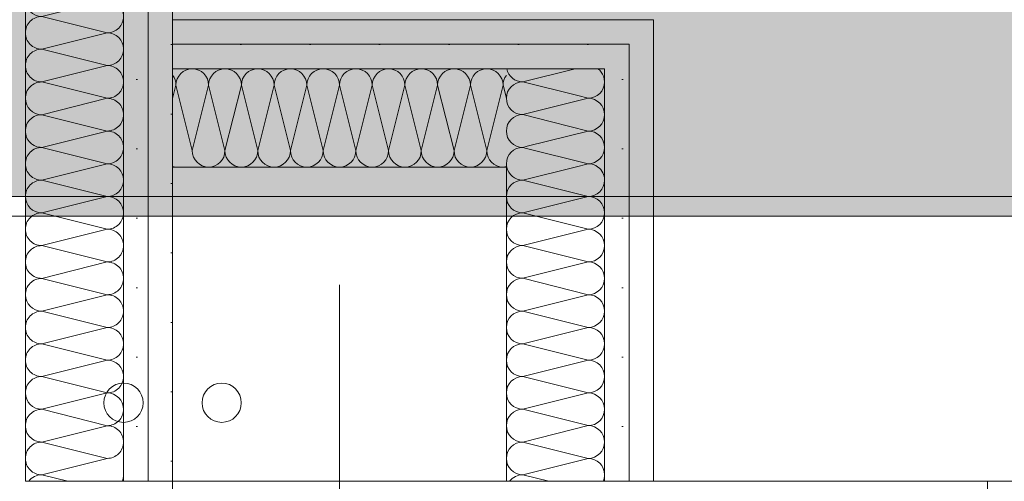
# Model space of a CAD drawing. Header units: metres. Extents: x -3.6 to 84.5, y -11 to 16.8.
# Tile 249 of 256: x 43.887 to 44.389, y 0.255 to 0.49. Entities that reach past the tile are written whole.
import ezdxf

# ---------------------------------------------------------------- set-up
doc = ezdxf.new("R2010")
doc.units = ezdxf.units.M
doc.header["$MEASUREMENT"] = 0
for name, color, linetype in [('154 - Bemaßung_ Beschriftung.Ausbau - Deckenspiegel', 7, 'Continuous'), ('604 - Struktur.Wand Aussen', 7, 'Continuous'), ('607 - Struktur.Stütze', 7, 'Continuous'), ('608 - Struktur.Träger', 7, 'Continuous'), ('801 - HKLSE.Heizung_ Klima_ Lüftung', 7, 'Continuous'), ('Abbruch_604 - Struktur.Wand Aussen', 7, 'Continuous'), ('Neubau_606 - Struktur.Wand Innen Ausbau', 7, 'Continuous'), ('Neubau_653 - Abdeckung.TB Verkofferung', 7, 'Continuous')]:
    doc.layers.add(name, color=color, linetype=linetype)
doc.styles.add('ERSTELLTER_STIL_2', font='txt')
doc.linetypes.add('Abbruch 1', pattern='A,0,[1,2022.0244.A_L5A-PL04.04_iB_Deckenspiegel 2.OG1.Shx,S=0.001984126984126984,R=0,X=0,Y=0],-0.25,0', length=0.25)
doc.dimstyles.new('ERSTELLTER_STIL__2', dxfattribs={"dimtxt": 0.1, "dimasz": 0.0532, "dimexe": 0.18, "dimexo": 0.0625, "dimgap": 0, "dimtad": 1, "dimtih": 1, "dimtoh": 1, "dimzin": 0, "dimdsep": 46, "dimtxsty": 'ERSTELLTER_STIL_2', "dimblk": 'ARROWHEAD_2', "dimblk1": 'ARROWHEAD_2', "dimblk2": 'ARROWHEAD_2', "dimcen": 0.09, "dimse1": 1, "dimse2": 1, "dimclrd": 7, "dimclre": 7, "dimclrt": 7, "dimazin": 0, "dimtfac": 1, "dimtdec": 4, "dimtmove": 0, "dimatfit": 3, "dimfxl": 1, "dimtolj": 1, "dimtzin": 0, "dimarcsym": 0})
pattern_1 = [(45, (0, 0), (-0.01767766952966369, 0.01767766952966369), [0, -0.025])]

# ---------------------------------------------------------------- blocks, each defined once
blk = doc.blocks.new('*X10')
at = {"layer": 'Neubau_606 - Struktur.Wand Innen Ausbau', "color": 7, "linetype": 'Continuous', "lineweight": 5}
for p, q in [((44.16998929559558, 0.464999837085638), (44.14332328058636, 0.4583333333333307)), ((44.17132341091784, 0.4513333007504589), (44.14332328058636, 0.4583333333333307)), ((44.16776794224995, 0.4477778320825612), (44.14332328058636, 0.4416666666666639)), ((44.15799007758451, 0.4379999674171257), (44.14332328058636, 0.4416666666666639)), ((44.14554572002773, 0.4255556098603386), (44.14332328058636, 0.4249999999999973)), ((44.14465674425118, 0.4246666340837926), (44.14332328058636, 0.4249999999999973))]:
    blk.add_line(p, q, dxfattribs=at)
for centre, radius, start, end in [((44.14332328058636, 0.466666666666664), 0.008333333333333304, 191.5381022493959, 270), ((44.17665661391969, 0.4583333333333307), 0.008333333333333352, 36.8690975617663, 53.12823553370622), ((44.14332328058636, 0.4499999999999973), 0.008333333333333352, 90, 180), ((44.14332328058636, 0.4499999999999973), 0.008333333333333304, 180, 270), ((44.14332328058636, 0.4333333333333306), 0.008333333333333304, 90, 180), ((44.14332328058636, 0.4333333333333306), 0.008333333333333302, 180, 270), ((44.14332328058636, 0.416666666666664), 0.008333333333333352, 90, 180), ((44.14332328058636, 0.416666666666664), 0.008333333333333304, 180, 190.5510584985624)]:
    blk.add_arc(centre, radius, start, end, dxfattribs=at)
blk = doc.blocks.new('*X11')
at = {"layer": 'Neubau_606 - Struktur.Wand Innen Ausbau', "color": 7, "linetype": 'Continuous', "lineweight": 5}
for p, q in [((44.16998929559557, 0.4149998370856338), (44.14332328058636, 0.4083333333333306)), ((44.17665661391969, 0.3999999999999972), (44.14332328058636, 0.4083333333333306)), ((44.17665661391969, 0.3999999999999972), (44.14332328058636, 0.3916666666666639)), ((44.17665661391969, 0.3833333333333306), (44.14332328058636, 0.3916666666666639)), ((44.17665661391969, 0.3833333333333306), (44.14332328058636, 0.3749999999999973)), ((44.17665661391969, 0.3666666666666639), (44.14332328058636, 0.3749999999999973)), ((44.17665661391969, 0.3666666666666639), (44.14332328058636, 0.3583333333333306)), ((44.17665661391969, 0.3499999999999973), (44.14332328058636, 0.3583333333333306)), ((44.17665661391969, 0.3499999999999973), (44.14332328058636, 0.3416666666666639)), ((44.17665661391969, 0.3333333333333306), (44.14332328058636, 0.3416666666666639)), ((44.17665661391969, 0.3333333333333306), (44.14332328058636, 0.3249999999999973)), ((44.17665661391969, 0.3166666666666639), (44.14332328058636, 0.3249999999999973)), ((44.17665661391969, 0.3166666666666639), (44.14332328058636, 0.3083333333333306)), ((44.17665661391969, 0.2999999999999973), (44.14332328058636, 0.3083333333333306)), ((44.17665661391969, 0.2999999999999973), (44.14332328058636, 0.291666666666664)), ((44.17665661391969, 0.2833333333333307), (44.14332328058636, 0.291666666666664)), ((44.17665661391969, 0.2833333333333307), (44.14332328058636, 0.2749999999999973)), ((44.17665661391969, 0.2666666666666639), (44.14332328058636, 0.2749999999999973)), ((44.17665661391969, 0.2666666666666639), (44.14332328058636, 0.2583333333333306)), ((44.15665661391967, 0.2550000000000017), (44.14332328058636, 0.2583333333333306))]:
    blk.add_line(p, q, dxfattribs=at)
for centre, radius, start, end in [((44.14332328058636, 0.4166666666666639), 0.008333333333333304, 191.5381022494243, 270), ((44.17665661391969, 0.4083333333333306), 0.008333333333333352, 0, 53.12823553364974), ((44.14332328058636, 0.3999999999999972), 0.008333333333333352, 90, 180), ((44.17665661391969, 0.4083333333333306), 0.00833333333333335, 270, 0), ((44.14332328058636, 0.3999999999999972), 0.008333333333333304, 180, 270), ((44.17665661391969, 0.3916666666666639), 0.008333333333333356, 0, 90), ((44.14332328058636, 0.3833333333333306), 0.008333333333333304, 90, 180), ((44.17665661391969, 0.3916666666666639), 0.008333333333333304, 270, 0), ((44.14332328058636, 0.3833333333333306), 0.008333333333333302, 180, 270), ((44.17665661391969, 0.3749999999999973), 0.008333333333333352, 0, 90), ((44.14332328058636, 0.3666666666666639), 0.008333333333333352, 90, 180), ((44.17665661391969, 0.3749999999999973), 0.008333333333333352, 270, 0), ((44.14332328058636, 0.3666666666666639), 0.008333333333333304, 180, 270), ((44.17665661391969, 0.3583333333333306), 0.008333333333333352, 0, 90), ((44.14332328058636, 0.3499999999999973), 0.008333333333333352, 90, 180), ((44.17665661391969, 0.3583333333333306), 0.00833333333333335, 270, 0), ((44.14332328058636, 0.3499999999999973), 0.008333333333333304, 180, 270), ((44.17665661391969, 0.3416666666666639), 0.008333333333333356, 0, 90), ((44.14332328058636, 0.3333333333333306), 0.008333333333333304, 90, 180), ((44.17665661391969, 0.3416666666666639), 0.008333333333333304, 270, 0), ((44.14332328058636, 0.3333333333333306), 0.008333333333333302, 180, 270), ((44.17665661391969, 0.3249999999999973), 0.008333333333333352, 0, 90), ((44.14332328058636, 0.3166666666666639), 0.008333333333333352, 90, 180), ((44.17665661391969, 0.3249999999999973), 0.008333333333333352, 270, 0), ((44.14332328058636, 0.3166666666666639), 0.008333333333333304, 180, 270), ((44.17665661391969, 0.3083333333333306), 0.008333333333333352, 0, 90), ((44.14332328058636, 0.2999999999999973), 0.008333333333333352, 90, 180), ((44.17665661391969, 0.3083333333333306), 0.00833333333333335, 270, 0), ((44.14332328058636, 0.2999999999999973), 0.008333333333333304, 180, 270), ((44.17665661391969, 0.291666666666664), 0.008333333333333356, 0, 90), ((44.14332328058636, 0.2833333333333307), 0.008333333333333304, 90, 180), ((44.17665661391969, 0.291666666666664), 0.008333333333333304, 270, 0), ((44.14332328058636, 0.2833333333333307), 0.008333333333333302, 180, 270), ((44.17665661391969, 0.2749999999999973), 0.008333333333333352, 0, 90), ((44.14332328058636, 0.2666666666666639), 0.008333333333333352, 90, 180), ((44.17665661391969, 0.2749999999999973), 0.008333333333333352, 270, 0), ((44.14332328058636, 0.2666666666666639), 0.008333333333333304, 180, 270), ((44.17665661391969, 0.2583333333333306), 0.008333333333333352, 0, 90), ((44.14332328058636, 0.2499999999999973), 0.008333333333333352, 90, 143.1301023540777), ((44.17665661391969, 0.2583333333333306), 0.00833333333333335, 336.4218215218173, 0)]:
    blk.add_arc(centre, radius, start, end, dxfattribs=at)
blk = doc.blocks.new('*X12')
at = {"layer": 'Neubau_606 - Struktur.Wand Innen Ausbau', "color": 7, "linetype": 'Continuous', "lineweight": 5}
for p, q in [((44.17665661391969, 0.4499999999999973), (44.16776794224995, 0.4477778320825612)), ((44.17665661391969, 0.4499999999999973), (44.17132341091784, 0.4513333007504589)), ((44.17665661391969, 0.4333333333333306), (44.15799007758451, 0.4379999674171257)), ((44.17665661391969, 0.4333333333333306), (44.14554572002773, 0.4255556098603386)), ((44.17665661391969, 0.416666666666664), (44.14465674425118, 0.4246666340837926)), ((44.17665661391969, 0.416666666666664), (44.16998929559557, 0.4149998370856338))]:
    blk.add_line(p, q, dxfattribs=at)
for centre, radius, start, end in [((44.17665661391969, 0.4583333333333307), 0.008333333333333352, 0, 36.86909756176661), ((44.17665661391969, 0.4583333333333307), 0.00833333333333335, 270, 0), ((44.17665661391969, 0.4416666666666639), 0.008333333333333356, 0, 90), ((44.17665661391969, 0.4416666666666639), 0.008333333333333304, 270, 0), ((44.17665661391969, 0.4249999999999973), 0.008333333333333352, 0, 90), ((44.17665661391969, 0.4249999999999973), 0.008333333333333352, 270, 0), ((44.17665661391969, 0.4083333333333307), 0.008333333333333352, 53.12823553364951, 90), ((44.14332328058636, 0.416666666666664), 0.008333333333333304, 190.551058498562, 191.5381022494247)]:
    blk.add_arc(centre, radius, start, end, dxfattribs=at)
blk = doc.blocks.new('*X13')
at = {"layer": 'Neubau_606 - Struktur.Wand Innen Ausbau', "color": 7, "linetype": 'Continuous', "lineweight": 5}
for p, q in [((43.96666666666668, 0.4566665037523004), (43.96498891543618, 0.4499554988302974)), ((43.96666666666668, 0.4566665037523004), (43.97500000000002, 0.4233331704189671)), ((43.98333333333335, 0.4566665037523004), (43.97500000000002, 0.4233331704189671)), ((43.98333333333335, 0.4566665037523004), (43.99166666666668, 0.4233331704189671)), ((44.00000000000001, 0.4566665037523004), (43.99166666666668, 0.4233331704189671)), ((44.00000000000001, 0.4566665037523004), (44.00833333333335, 0.4233331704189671)), ((44.01666666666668, 0.4566665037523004), (44.00833333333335, 0.4233331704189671)), ((44.01666666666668, 0.4566665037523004), (44.02500000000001, 0.4233331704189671)), ((44.03333333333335, 0.4566665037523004), (44.02500000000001, 0.4233331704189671)), ((44.03333333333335, 0.4566665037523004), (44.04166666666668, 0.4233331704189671)), ((44.05000000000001, 0.4566665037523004), (44.04166666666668, 0.4233331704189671)), ((44.05000000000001, 0.4566665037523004), (44.05833333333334, 0.4233331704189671)), ((44.06666666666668, 0.4566665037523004), (44.05833333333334, 0.4233331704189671)), ((44.06666666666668, 0.4566665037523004), (44.07500000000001, 0.4233331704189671)), ((44.08333333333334, 0.4566665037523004), (44.07500000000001, 0.4233331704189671)), ((44.08333333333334, 0.4566665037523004), (44.09166666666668, 0.4233331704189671)), ((44.10000000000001, 0.4566665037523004), (44.09166666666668, 0.4233331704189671)), ((44.10000000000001, 0.4566665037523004), (44.10833333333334, 0.4233331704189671)), ((44.11666666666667, 0.4566665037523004), (44.10833333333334, 0.4233331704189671)), ((44.11666666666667, 0.4566665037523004), (44.12500000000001, 0.4233331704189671)), ((44.13333333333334, 0.4566665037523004), (44.12500000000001, 0.4233331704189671)), ((44.13333333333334, 0.4566665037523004), (44.13498994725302, 0.4500400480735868))]:
    blk.add_line(p, q, dxfattribs=at)
for centre, radius, start, end in [((43.95833333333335, 0.4566665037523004), 0.008333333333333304, 0, 36.99668917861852), ((43.97500000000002, 0.4566665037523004), 0.008333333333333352, 90, 180), ((43.97500000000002, 0.4566665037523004), 0.008333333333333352, 0, 90), ((43.99166666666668, 0.4566665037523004), 0.00833333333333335, 90, 180), ((43.99166666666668, 0.4566665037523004), 0.00833333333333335, 0, 90), ((44.00833333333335, 0.4566665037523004), 0.008333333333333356, 90, 180), ((44.00833333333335, 0.4566665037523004), 0.008333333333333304, 0, 90), ((44.02500000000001, 0.4566665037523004), 0.008333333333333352, 90, 180), ((44.02500000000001, 0.4566665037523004), 0.008333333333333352, 0, 90), ((44.04166666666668, 0.4566665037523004), 0.00833333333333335, 90, 180), ((44.04166666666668, 0.4566665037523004), 0.00833333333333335, 0, 90), ((44.05833333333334, 0.4566665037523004), 0.008333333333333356, 90, 180), ((44.05833333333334, 0.4566665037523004), 0.008333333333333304, 0, 90), ((44.07500000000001, 0.4566665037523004), 0.008333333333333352, 90, 180), ((44.07500000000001, 0.4566665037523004), 0.008333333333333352, 0, 90), ((44.09166666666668, 0.4566665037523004), 0.00833333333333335, 90, 180), ((44.09166666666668, 0.4566665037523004), 0.00833333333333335, 0, 90), ((44.10833333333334, 0.4566665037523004), 0.008333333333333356, 90, 180), ((44.10833333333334, 0.4566665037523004), 0.008333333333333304, 0, 90), ((44.12500000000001, 0.4566665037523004), 0.008333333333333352, 90, 180), ((44.12500000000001, 0.4566665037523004), 0.008333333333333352, 0, 90), ((44.14166666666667, 0.4566665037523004), 0.00833333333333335, 143.2454532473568, 180), ((43.98333333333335, 0.4233331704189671), 0.008333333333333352, 180, 270), ((43.98333333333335, 0.4233331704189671), 0.008333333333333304, 270, 0), ((44.00000000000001, 0.4233331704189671), 0.008333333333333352, 180, 270), ((44.00000000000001, 0.4233331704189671), 0.008333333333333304, 270, 0), ((44.01666666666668, 0.4233331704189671), 0.008333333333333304, 180, 270), ((44.01666666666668, 0.4233331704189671), 0.008333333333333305, 270, 0), ((44.03333333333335, 0.4233331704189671), 0.008333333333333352, 180, 270), ((44.03333333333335, 0.4233331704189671), 0.008333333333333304, 270, 0), ((44.05000000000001, 0.4233331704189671), 0.008333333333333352, 180, 270), ((44.05000000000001, 0.4233331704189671), 0.008333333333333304, 270, 0), ((44.06666666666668, 0.4233331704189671), 0.008333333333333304, 180, 270), ((44.06666666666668, 0.4233331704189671), 0.008333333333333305, 270, 0), ((44.08333333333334, 0.4233331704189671), 0.008333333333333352, 180, 270), ((44.08333333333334, 0.4233331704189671), 0.008333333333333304, 270, 0), ((44.10000000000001, 0.4233331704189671), 0.008333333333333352, 180, 270), ((44.10000000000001, 0.4233331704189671), 0.008333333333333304, 270, 0), ((44.11666666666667, 0.4233331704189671), 0.008333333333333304, 180, 270), ((44.11666666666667, 0.4233331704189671), 0.008333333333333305, 270, 0), ((44.13333333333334, 0.4233331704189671), 0.008333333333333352, 180, 270), ((43.96666666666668, 0.4233331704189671), 0.008333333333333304, 258.3851717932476, 270), ((44.13333333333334, 0.4233331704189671), 0.008333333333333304, 270, 281.4664250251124)]:
    blk.add_arc(centre, radius, start, end, dxfattribs=at)
blk = doc.blocks.new('*X143')
at = {"layer": 'Neubau_606 - Struktur.Wand Innen Ausbau', "color": 7, "linetype": 'Continuous', "lineweight": 5}
for p, q in [((43.90497196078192, 0.7099822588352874), (43.8983223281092, 0.7083198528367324)), ((43.9316556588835, 0.6999865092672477), (43.8983223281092, 0.7083198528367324)), ((43.9316556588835, 0.6999865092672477), (43.89832232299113, 0.6916531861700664)), ((43.93165565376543, 0.6833198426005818), (43.89832232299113, 0.6916531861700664)), ((43.93165565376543, 0.6833198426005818), (43.89832231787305, 0.6749865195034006)), ((43.93165564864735, 0.6666531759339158), (43.89832231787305, 0.6749865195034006)), ((43.93165564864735, 0.6666531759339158), (43.89832231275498, 0.6583198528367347)), ((43.93165564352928, 0.64998650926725), (43.89832231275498, 0.6583198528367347)), ((43.93165564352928, 0.6499865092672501), (43.8983223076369, 0.6416531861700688)), ((43.9316556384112, 0.6333198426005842), (43.8983223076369, 0.6416531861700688)), ((43.9316556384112, 0.6333198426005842), (43.89832230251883, 0.624986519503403)), ((43.93165563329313, 0.6166531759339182), (43.89832230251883, 0.624986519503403)), ((43.93165563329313, 0.6166531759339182), (43.89832229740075, 0.6083198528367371)), ((43.93165562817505, 0.5999865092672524), (43.89832229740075, 0.6083198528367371)), ((43.93165562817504, 0.5999865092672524), (43.89832229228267, 0.5916531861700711)), ((43.93165562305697, 0.5833198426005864), (43.89832229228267, 0.5916531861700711)), ((43.93165562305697, 0.5833198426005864), (43.8983222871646, 0.5749865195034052)), ((43.93165561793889, 0.5666531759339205), (43.8983222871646, 0.5749865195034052)), ((43.93165561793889, 0.5666531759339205), (43.89832228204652, 0.5583198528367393)), ((43.93165561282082, 0.5499865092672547), (43.89832228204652, 0.5583198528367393)), ((43.93165561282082, 0.5499865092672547), (43.89832227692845, 0.5416531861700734)), ((43.93165560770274, 0.5333198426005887), (43.89832227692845, 0.5416531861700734)), ((43.93165560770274, 0.5333198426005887), (43.89832227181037, 0.5249865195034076)), ((43.93165560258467, 0.5166531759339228), (43.89832227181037, 0.5249865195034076)), ((43.93165560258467, 0.5166531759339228), (43.8983222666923, 0.5083198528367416)), ((43.93165559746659, 0.499986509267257), (43.8983222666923, 0.5083198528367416)), ((43.93165559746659, 0.499986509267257), (43.89832226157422, 0.4916531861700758)), ((43.93165559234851, 0.4833198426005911), (43.89832226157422, 0.4916531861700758)), ((43.93165559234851, 0.4833198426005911), (43.89832225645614, 0.4749865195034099)), ((43.93165558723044, 0.4666531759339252), (43.89832225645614, 0.4749865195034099)), ((43.93165558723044, 0.4666531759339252), (43.89832225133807, 0.458319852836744)), ((43.93165558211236, 0.4499865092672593), (43.89832225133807, 0.458319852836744)), ((43.93165558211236, 0.4499865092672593), (43.89832224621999, 0.4416531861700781)), ((43.93165557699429, 0.4333198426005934), (43.89832224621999, 0.4416531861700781)), ((43.93165557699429, 0.4333198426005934), (43.89832224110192, 0.4249865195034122)), ((43.93165557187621, 0.4166531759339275), (43.89832224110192, 0.4249865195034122)), ((43.93165557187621, 0.4166531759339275), (43.89832223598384, 0.4083198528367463)), ((43.93165556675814, 0.3999865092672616), (43.89832223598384, 0.4083198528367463)), ((43.93165556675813, 0.3999865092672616), (43.89832223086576, 0.3916531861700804)), ((43.93165556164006, 0.3833198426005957), (43.89832223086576, 0.3916531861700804)), ((43.93165556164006, 0.3833198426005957), (43.89832222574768, 0.3749865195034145)), ((43.93165555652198, 0.3666531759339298), (43.89832222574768, 0.3749865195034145)), ((43.93165555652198, 0.3666531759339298), (43.89832222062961, 0.3583198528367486)), ((43.93165555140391, 0.3499865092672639), (43.89832222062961, 0.3583198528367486)), ((43.93165555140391, 0.3499865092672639), (43.89832221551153, 0.3416531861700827)), ((43.93165554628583, 0.333319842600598), (43.89832221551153, 0.3416531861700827)), ((43.93165554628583, 0.333319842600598), (43.89832221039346, 0.3249865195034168)), ((43.93165554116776, 0.3166531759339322), (43.89832221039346, 0.3249865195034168)), ((43.93165554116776, 0.3166531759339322), (43.89832220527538, 0.308319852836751)), ((43.93165553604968, 0.2999865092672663), (43.89832220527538, 0.308319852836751)), ((43.93165553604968, 0.2999865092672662), (43.89832220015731, 0.291653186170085)), ((43.93165553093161, 0.2833198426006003), (43.89832220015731, 0.291653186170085)), ((43.93165553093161, 0.2833198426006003), (43.89832219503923, 0.2749865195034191)), ((43.93165552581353, 0.2666531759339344), (43.89832219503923, 0.2749865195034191)), ((43.93165552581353, 0.2666531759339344), (43.89832218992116, 0.2583198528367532)), ((43.91160158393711, 0.2550000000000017), (43.89832218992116, 0.2583198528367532))]:
    blk.add_line(p, q, dxfattribs=at)
for centre, radius, start, end in [((43.89832232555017, 0.6999865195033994), 0.0083333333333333, 89.99998240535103, 179.9999824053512), ((43.89832233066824, 0.7166531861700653), 0.008333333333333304, 233.1789127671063, 269.9999824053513), ((43.93165566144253, 0.7083198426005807), 0.008333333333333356, 269.999982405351, 359.9999824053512), ((43.93165566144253, 0.7083198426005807), 0.008333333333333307, 359.9999824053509, 11.50705909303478), ((43.89832232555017, 0.6999865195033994), 0.008333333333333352, 179.9999824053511, 269.9999824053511), ((43.93165565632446, 0.6916531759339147), 0.008333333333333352, 359.999982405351, 89.99998240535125), ((43.89832232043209, 0.6833198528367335), 0.008333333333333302, 89.99998240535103, 179.9999824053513), ((43.93165565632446, 0.6916531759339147), 0.008333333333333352, 269.999982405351, 359.9999824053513), ((43.89832232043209, 0.6833198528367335), 0.00833333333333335, 179.9999824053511, 269.9999824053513), ((43.93165565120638, 0.6749865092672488), 0.008333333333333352, 359.999982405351, 89.99998240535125), ((43.89832231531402, 0.6666531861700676), 0.008333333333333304, 89.99998240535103, 179.9999824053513), ((43.93165565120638, 0.6749865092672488), 0.008333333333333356, 269.999982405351, 359.9999824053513), ((43.89832231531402, 0.6666531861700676), 0.008333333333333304, 179.999982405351, 269.9999824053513), ((43.93165564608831, 0.658319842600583), 0.008333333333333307, 359.999982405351, 89.99998240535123), ((43.89832231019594, 0.6499865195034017), 0.0083333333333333, 89.99998240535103, 179.9999824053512), ((43.93165564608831, 0.658319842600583), 0.008333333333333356, 269.999982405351, 359.9999824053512), ((43.89832231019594, 0.6499865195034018), 0.008333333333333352, 179.9999824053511, 269.9999824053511), ((43.93165564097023, 0.6416531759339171), 0.008333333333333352, 359.999982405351, 89.99998240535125), ((43.89832230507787, 0.6333198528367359), 0.008333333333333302, 89.99998240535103, 179.9999824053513), ((43.93165564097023, 0.6416531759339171), 0.008333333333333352, 269.999982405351, 359.9999824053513), ((43.89832230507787, 0.6333198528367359), 0.00833333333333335, 179.9999824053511, 269.9999824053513), ((43.93165563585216, 0.6249865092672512), 0.008333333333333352, 359.999982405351, 89.99998240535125), ((43.89832229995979, 0.61665318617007), 0.008333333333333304, 89.99998240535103, 179.9999824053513), ((43.93165563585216, 0.6249865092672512), 0.008333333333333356, 269.999982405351, 359.9999824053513), ((43.89832229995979, 0.61665318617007), 0.008333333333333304, 179.999982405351, 269.9999824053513), ((43.93165563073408, 0.6083198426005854), 0.008333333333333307, 359.999982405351, 89.99998240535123), ((43.89832229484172, 0.5999865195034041), 0.0083333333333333, 89.99998240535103, 179.9999824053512), ((43.93165563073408, 0.6083198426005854), 0.008333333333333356, 269.999982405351, 359.9999824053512), ((43.89832229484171, 0.5999865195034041), 0.008333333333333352, 179.9999824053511, 269.9999824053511), ((43.931655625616, 0.5916531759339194), 0.008333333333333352, 359.999982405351, 89.99998240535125), ((43.89832228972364, 0.5833198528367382), 0.008333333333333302, 89.99998240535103, 179.9999824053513), ((43.931655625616, 0.5916531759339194), 0.008333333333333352, 269.999982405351, 359.9999824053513), ((43.89832228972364, 0.5833198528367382), 0.00833333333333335, 179.9999824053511, 269.9999824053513), ((43.93165562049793, 0.5749865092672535), 0.008333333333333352, 359.999982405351, 89.99998240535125), ((43.89832228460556, 0.5666531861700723), 0.008333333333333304, 89.99998240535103, 179.9999824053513), ((43.93165562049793, 0.5749865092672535), 0.008333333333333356, 269.999982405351, 359.9999824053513), ((43.89832228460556, 0.5666531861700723), 0.008333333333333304, 179.999982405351, 269.9999824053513), ((43.93165561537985, 0.5583198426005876), 0.008333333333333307, 359.999982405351, 89.99998240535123), ((43.89832227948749, 0.5499865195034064), 0.0083333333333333, 89.99998240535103, 179.9999824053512), ((43.93165561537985, 0.5583198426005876), 0.008333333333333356, 269.999982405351, 359.9999824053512), ((43.89832227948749, 0.5499865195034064), 0.008333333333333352, 179.9999824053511, 269.9999824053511), ((43.93165561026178, 0.5416531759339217), 0.008333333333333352, 359.999982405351, 89.99998240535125), ((43.89832227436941, 0.5333198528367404), 0.008333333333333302, 89.99998240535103, 179.9999824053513), ((43.93165561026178, 0.5416531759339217), 0.008333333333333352, 269.999982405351, 359.9999824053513), ((43.89832227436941, 0.5333198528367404), 0.00833333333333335, 179.9999824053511, 269.9999824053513), ((43.9316556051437, 0.5249865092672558), 0.008333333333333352, 359.999982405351, 89.99998240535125), ((43.89832226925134, 0.5166531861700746), 0.008333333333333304, 89.99998240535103, 179.9999824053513), ((43.9316556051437, 0.5249865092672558), 0.008333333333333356, 269.999982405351, 359.9999824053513), ((43.89832226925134, 0.5166531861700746), 0.008333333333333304, 179.999982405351, 269.9999824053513), ((43.93165560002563, 0.5083198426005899), 0.008333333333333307, 359.999982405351, 89.99998240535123), ((43.89832226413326, 0.4999865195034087), 0.0083333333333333, 89.99998240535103, 179.9999824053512), ((43.93165560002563, 0.5083198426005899), 0.008333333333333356, 269.999982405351, 359.9999824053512), ((43.89832226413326, 0.4999865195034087), 0.008333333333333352, 179.9999824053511, 269.9999824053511), ((43.93165559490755, 0.491653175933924), 0.008333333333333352, 359.999982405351, 89.99998240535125), ((43.89832225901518, 0.4833198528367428), 0.008333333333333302, 89.99998240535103, 179.9999824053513), ((43.93165559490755, 0.491653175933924), 0.008333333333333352, 269.999982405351, 359.9999824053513), ((43.89832225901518, 0.4833198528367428), 0.00833333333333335, 179.9999824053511, 269.9999824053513), ((43.93165558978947, 0.4749865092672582), 0.008333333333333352, 359.999982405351, 89.99998240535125), ((43.89832225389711, 0.4666531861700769), 0.008333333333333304, 89.99998240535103, 179.9999824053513), ((43.93165558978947, 0.4749865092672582), 0.008333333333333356, 269.999982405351, 359.9999824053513), ((43.89832225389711, 0.4666531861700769), 0.008333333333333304, 179.999982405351, 269.9999824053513), ((43.9316555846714, 0.4583198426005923), 0.008333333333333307, 359.999982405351, 89.99998240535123), ((43.89832224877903, 0.4499865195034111), 0.0083333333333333, 89.99998240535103, 179.9999824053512), ((43.9316555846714, 0.4583198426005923), 0.008333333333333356, 269.999982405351, 359.9999824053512), ((43.89832224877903, 0.449986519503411), 0.008333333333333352, 179.9999824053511, 269.9999824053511), ((43.93165557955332, 0.4416531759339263), 0.008333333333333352, 359.999982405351, 89.99998240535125), ((43.89832224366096, 0.4333198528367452), 0.008333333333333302, 89.99998240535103, 179.9999824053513), ((43.93165557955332, 0.4416531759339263), 0.008333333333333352, 269.999982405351, 359.9999824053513), ((43.89832224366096, 0.4333198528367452), 0.00833333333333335, 179.9999824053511, 269.9999824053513), ((43.93165557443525, 0.4249865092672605), 0.008333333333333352, 359.999982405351, 89.99998240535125), ((43.89832223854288, 0.4166531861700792), 0.008333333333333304, 89.99998240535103, 179.9999824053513), ((43.93165557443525, 0.4249865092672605), 0.008333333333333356, 269.999982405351, 359.9999824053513), ((43.89832223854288, 0.4166531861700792), 0.008333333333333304, 179.999982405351, 269.9999824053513), ((43.93165556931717, 0.4083198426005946), 0.008333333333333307, 359.999982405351, 89.99998240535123), ((43.89832223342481, 0.3999865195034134), 0.0083333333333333, 89.99998240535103, 179.9999824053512), ((43.93165556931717, 0.4083198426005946), 0.008333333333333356, 269.999982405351, 359.9999824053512), ((43.8983222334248, 0.3999865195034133), 0.008333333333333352, 179.9999824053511, 269.9999824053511), ((43.93165556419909, 0.3916531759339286), 0.008333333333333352, 359.999982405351, 89.99998240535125), ((43.89832222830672, 0.3833198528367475), 0.008333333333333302, 89.99998240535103, 179.9999824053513), ((43.93165556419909, 0.3916531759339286), 0.008333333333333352, 269.999982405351, 359.9999824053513), ((43.89832222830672, 0.3833198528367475), 0.00833333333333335, 179.9999824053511, 269.9999824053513), ((43.93165555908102, 0.3749865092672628), 0.008333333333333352, 359.999982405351, 89.99998240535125), ((43.89832222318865, 0.3666531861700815), 0.008333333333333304, 89.99998240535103, 179.9999824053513), ((43.93165555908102, 0.3749865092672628), 0.008333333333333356, 269.999982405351, 359.9999824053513), ((43.89832222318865, 0.3666531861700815), 0.008333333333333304, 179.999982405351, 269.9999824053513), ((43.93165555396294, 0.3583198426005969), 0.008333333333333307, 359.999982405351, 89.99998240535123), ((43.89832221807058, 0.3499865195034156), 0.0083333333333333, 89.99998240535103, 179.9999824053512), ((43.93165555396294, 0.3583198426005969), 0.008333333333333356, 269.999982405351, 359.9999824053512), ((43.89832221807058, 0.3499865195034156), 0.008333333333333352, 179.9999824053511, 269.9999824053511), ((43.93165554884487, 0.341653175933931), 0.008333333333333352, 359.999982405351, 89.99998240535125), ((43.8983222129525, 0.3333198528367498), 0.008333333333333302, 89.99998240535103, 179.9999824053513), ((43.93165554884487, 0.341653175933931), 0.008333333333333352, 269.999982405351, 359.9999824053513), ((43.8983222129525, 0.3333198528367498), 0.00833333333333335, 179.9999824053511, 269.9999824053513), ((43.93165554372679, 0.3249865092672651), 0.008333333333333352, 359.999982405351, 89.99998240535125), ((43.89832220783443, 0.3166531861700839), 0.008333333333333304, 89.99998240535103, 179.9999824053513), ((43.93165554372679, 0.3249865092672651), 0.008333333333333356, 269.999982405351, 359.9999824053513), ((43.89832220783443, 0.3166531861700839), 0.008333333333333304, 179.999982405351, 269.9999824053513), ((43.93165553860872, 0.3083198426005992), 0.008333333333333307, 359.999982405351, 89.99998240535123), ((43.89832220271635, 0.299986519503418), 0.0083333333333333, 89.99998240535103, 179.9999824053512), ((43.93165553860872, 0.3083198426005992), 0.008333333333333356, 269.999982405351, 359.9999824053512), ((43.89832220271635, 0.2999865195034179), 0.008333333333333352, 179.9999824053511, 269.9999824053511), ((43.93165553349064, 0.2916531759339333), 0.008333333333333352, 359.9999824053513, 89.99998240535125), ((43.89832219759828, 0.2833198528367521), 0.008333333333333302, 89.99998240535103, 179.9999824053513), ((43.93165553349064, 0.2916531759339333), 0.008333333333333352, 269.999982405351, 359.9999824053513), ((43.89832219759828, 0.2833198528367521), 0.00833333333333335, 179.9999824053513, 269.9999824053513), ((43.93165552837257, 0.2749865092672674), 0.008333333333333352, 359.9999824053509, 89.99998240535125), ((43.8983221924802, 0.2666531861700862), 0.008333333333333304, 89.99998240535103, 179.9999824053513), ((43.93165552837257, 0.2749865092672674), 0.008333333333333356, 269.999982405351, 359.9999824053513), ((43.8983221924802, 0.2666531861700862), 0.008333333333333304, 179.999982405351, 269.9999824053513), ((43.89832218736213, 0.2499865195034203), 0.0083333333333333, 89.99998240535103, 143.0141579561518), ((43.93165552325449, 0.2583198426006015), 0.008333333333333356, 336.522987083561, 359.9999824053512)]:
    blk.add_arc(centre, radius, start, end, dxfattribs=at)
blk = doc.blocks.new('*D177')
at = {"layer": '154 - Bemaßung_ Beschriftung.Ausbau - Deckenspiegel', "color": 7, "linetype": 'Continuous', "lineweight": 5}
for p, q in [((43.96498994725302, -0.903857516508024), (43.96498994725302, -0.7988575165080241)), ((44.41748899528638, -0.903857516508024), (44.41748899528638, -0.7988575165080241)), ((43.98519719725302, -0.816357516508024), (43.94478269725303, -0.8863575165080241)), ((44.43769624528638, -0.816357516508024), (44.39728174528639, -0.8863575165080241)), ((43.93075994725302, -0.851357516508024), (43.96498994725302, -0.851357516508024)), ((43.96498994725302, -0.851357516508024), (44.41748899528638, -0.851357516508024))]:
    blk.add_line(p, q, dxfattribs=at)
at = {"layer": '154 - Bemaßung_ Beschriftung.Ausbau - Deckenspiegel', "color": 7, "lineweight": 5, "insert": (44.06526896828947, -0.8330031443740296), "char_height": 0.1, "attachment_point": 7, "style": 'ERSTELLTER_STIL_2'}
blk.add_mtext('\\A1;{\\pql;\\fArial|b0|i0|c0|p38;45\\fArial|b0|i0|c0|p38;\\A1{\\H.66x;\\S25^  ;}}', dxfattribs=at)
blk = doc.blocks.new('ARROWHEAD_2')
at = {"color": 0, "linetype": 'Continuous', "lineweight": 0}
for p, q in [((-0.3781315, -0.655), (0.3781315, 0.655)), ((0, 0), (-1, 0))]:
    blk.add_line(p, q, dxfattribs=at)
blk = doc.blocks.new('*D345')
at = {"layer": '154 - Bemaßung_ Beschriftung.Ausbau - Deckenspiegel', "color": 7, "linetype": 'Continuous', "lineweight": 5}
for p, q in [((43.96498994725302, -1.103857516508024), (43.96498994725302, -0.9988575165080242)), ((44.41748899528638, -1.103857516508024), (44.41748899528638, -0.9988575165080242)), ((43.98519719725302, -1.016357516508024), (43.94478269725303, -1.086357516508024)), ((44.43769624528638, -1.016357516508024), (44.39728174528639, -1.086357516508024)), ((43.93075994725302, -1.051357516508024), (43.96498994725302, -1.051357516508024)), ((43.96498994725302, -1.051357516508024), (44.41748899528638, -1.051357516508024))]:
    blk.add_line(p, q, dxfattribs=at)
at = {"layer": '154 - Bemaßung_ Beschriftung.Ausbau - Deckenspiegel', "color": 7, "lineweight": 5, "insert": (44.06526896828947, -1.03300314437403), "char_height": 0.1, "attachment_point": 7, "style": 'ERSTELLTER_STIL_2'}
blk.add_mtext('\\A1;{\\pql;\\fArial|b0|i0|c0|p38;45\\fArial|b0|i0|c0|p38;\\A1{\\H.66x;\\S25^  ;}}', dxfattribs=at)

msp = doc.modelspace()

# ---------------------------------------------------------------- hatches: boundary and pattern name
at = {"layer": '604 - Struktur.Wand Aussen', "linetype": 'Continuous', "lineweight": 0, "true_color": 0x000000}
h = msp.add_hatch(dxfattribs=at)
h.set_pattern_fill('Gips_0001', color=18, style=0, pattern_type=2)
h.set_pattern_definition(pattern_1)
h.paths.add_polyline_path([(44.37000000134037, 0.255000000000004), (44.37000000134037, 0.1950000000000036), (44.38000000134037, 0.1950000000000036), (44.38000000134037, 0.255000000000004)])
at = {"layer": '607 - Struktur.Stütze', "linetype": 'Continuous', "lineweight": 0, "true_color": 0x000000}
h = msp.add_hatch(dxfattribs=at)
h.set_pattern_fill('Gips_0001', color=18, style=0, pattern_type=2)
h.set_pattern_definition(pattern_1)
h.paths.add_polyline_path([(43.56998899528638, 0.7099822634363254), (43.56998899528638, 0.2550000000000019), (43.57998899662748, 0.2550000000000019), (43.57998899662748, 0.6999822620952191), (43.87998899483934, 0.6999822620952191), (43.87998899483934, 0.2550000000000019), (43.88998899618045, 0.2550000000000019), (43.88998899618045, 0.7099822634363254)])
h = msp.add_hatch(dxfattribs=at)
h.set_pattern_fill('Gips_0001', color=18, style=0, pattern_type=2)
h.set_pattern_definition(pattern_1)
h.paths.add_polyline_path([(43.56998899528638, 0.2550000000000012), (43.56998899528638, 0.2450000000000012), (43.88998899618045, 0.2450000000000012), (43.88998899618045, 0.2550000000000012), (43.87998899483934, 0.2550000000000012), (43.87998899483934, 0.2499822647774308), (43.57998899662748, 0.2499822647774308), (43.57998899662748, 0.2550000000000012)])
at = {"layer": '608 - Struktur.Träger', "linetype": 'Continuous', "lineweight": 0, "true_color": 0x000000}
h = msp.add_hatch(dxfattribs=at)
h.set_pattern_fill('Beton__Stahlbeton_0001', color=18, style=0, pattern_type=2)
h.set_pattern_definition([(44.99999999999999, (0, 0), (-0.08485281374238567, 0.08485281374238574), []), (44.99999999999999, (-0.04242640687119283, 0.04242640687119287), (-0.08485281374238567, 0.08485281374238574), [0.09, -0.03])])
h.paths.add_polyline_path([(0.6899889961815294, 0.6999822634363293), (0.3799889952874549, 0.6999822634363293), (0.3799889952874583, 0.3999822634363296), (0.6899889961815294, 0.3999822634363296), (3.969988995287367, 0.3999822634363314), (4.289988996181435, 0.3999822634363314), (7.569988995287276, 0.3999822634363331), (7.889988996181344, 0.3999822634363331), (11.16998899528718, 0.3999822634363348), (11.48998899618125, 0.3999822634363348), (14.76998899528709, 0.3999822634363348), (15.08998899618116, 0.3999822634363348), (18.369988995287, 0.3999822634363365), (18.68998899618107, 0.3999822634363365), (21.96998899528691, 0.3999822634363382), (22.28998899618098, 0.3999822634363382), (25.56998899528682, 0.3999822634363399), (25.88998899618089, 0.3999822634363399), (29.16998899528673, 0.3999822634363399), (29.48998899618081, 0.3999822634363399), (32.76998899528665, 0.3999822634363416), (33.08998899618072, 0.3999822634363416), (36.36998899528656, 0.3999822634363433), (36.68998899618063, 0.3999822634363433), (39.96998899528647, 0.399982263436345), (40.28998899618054, 0.399982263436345), (43.56998899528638, 0.3999822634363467), (43.88998899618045, 0.3999822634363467), (47.16998899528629, 0.3999822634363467), (47.48998899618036, 0.3999822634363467), (50.7699889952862, 0.3999822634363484), (51.08998899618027, 0.3999822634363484), (54.36998899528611, 0.3999822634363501), (54.68998899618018, 0.3999822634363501), (57.96998899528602, 0.3999822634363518), (58.28998899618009, 0.3999822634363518), (61.56998899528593, 0.3999822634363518), (61.87998899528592, 0.3999822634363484), (61.87998899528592, 0.6999822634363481), (61.56998899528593, 0.6999822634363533), (58.28998899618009, 0.6999822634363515), (57.96998899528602, 0.6999822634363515), (54.68998899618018, 0.6999822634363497), (54.36998899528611, 0.6999822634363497), (51.08998899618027, 0.6999822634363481), (50.7699889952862, 0.6999822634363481), (47.48998899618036, 0.6999822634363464), (47.16998899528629, 0.6999822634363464), (43.88998899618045, 0.6999822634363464), (43.56998899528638, 0.6999822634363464), (40.28998899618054, 0.6999822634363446), (39.90000000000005, 0.6999822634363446), (36.68998899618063, 0.699982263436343), (36.36998899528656, 0.699982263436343), (33.08998899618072, 0.6999822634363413), (32.76998899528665, 0.6999822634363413), (29.48998899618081, 0.6999822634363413), (29.16998899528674, 0.6999822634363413), (25.88998899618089, 0.6999822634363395), (25.56998899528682, 0.6999822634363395), (22.28998899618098, 0.6999822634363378), (21.96998899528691, 0.6999822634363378), (18.68998899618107, 0.6999822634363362), (18.369988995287, 0.6999822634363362), (15.08998899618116, 0.6999822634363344), (14.76998899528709, 0.6999822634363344), (11.48998899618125, 0.6999822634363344), (11.16998899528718, 0.6999822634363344), (7.889988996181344, 0.6999822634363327), (7.569988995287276, 0.6999822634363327), (4.289988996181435, 0.6999822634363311), (3.969988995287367, 0.6999822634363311)])
h = msp.add_hatch(dxfattribs=at)
h.set_pattern_fill('Gips_0001', color=18, style=0, pattern_type=2)
h.set_pattern_definition(pattern_1)
h.paths.add_polyline_path([(43.88998899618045, 0.3899822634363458), (47.16998899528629, 0.3899822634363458), (47.16998899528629, 0.3999822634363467), (43.88998899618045, 0.3999822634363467)])
at = {"layer": 'Neubau_606 - Struktur.Wand Innen Ausbau', "linetype": 'Continuous', "lineweight": 0, "true_color": 0x000000}
h = msp.add_hatch(dxfattribs=at)
h.set_pattern_fill('Gips_0001', color=18, style=0, pattern_type=2)
h.set_pattern_definition(pattern_1)
h.paths.add_polyline_path([(43.95248885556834, 0.2550000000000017), (43.95248899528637, 0.7099822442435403), (43.93998899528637, 0.7099822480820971), (43.93998885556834, 0.2550000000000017)])
h = msp.add_hatch(dxfattribs=at)
h.set_pattern_fill('Gips_0001', color=18, style=0, pattern_type=2)
h.set_pattern_definition(pattern_1)
h.paths.add_polyline_path([(43.96498885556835, 0.2550000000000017), (43.96498899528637, 0.7099822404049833), (43.95248899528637, 0.7099822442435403), (43.95248885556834, 0.2550000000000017)])
h = msp.add_hatch(dxfattribs=at)
h.set_pattern_fill('Gips_0001', color=18, style=0, pattern_type=2)
h.set_pattern_definition(pattern_1)
h.paths.add_polyline_path([(43.96498892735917, 0.4899998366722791), (43.96498892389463, 0.4774998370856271), (44.19748994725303, 0.4774998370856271), (44.19748994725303, 0.4899998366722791)])
h = msp.add_hatch(dxfattribs=at)
h.set_pattern_fill('Gips_0001', color=18, style=0, pattern_type=2)
h.set_pattern_definition(pattern_1)
h.paths.add_polyline_path([(44.19748994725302, 0.4899998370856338), (44.19748994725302, 0.4774998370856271), (44.20998994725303, 0.4899998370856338)])
h = msp.add_hatch(dxfattribs=at)
h.set_pattern_fill('Gips_0001', color=18, style=0, pattern_type=2)
h.set_pattern_definition(pattern_1)
h.paths.add_polyline_path([(44.19748994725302, 0.477499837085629), (44.20998994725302, 0.477499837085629), (44.20998994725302, 0.4899998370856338)])
h = msp.add_hatch(dxfattribs=at)
h.set_pattern_fill('Gips_0001', color=18, style=0, pattern_type=2)
h.set_pattern_definition(pattern_1)
h.paths.add_polyline_path([(43.96498892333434, 0.4774998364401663), (43.96498892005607, 0.4649998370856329), (44.18498994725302, 0.4649998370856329), (44.18498994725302, 0.4774998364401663)])
h = msp.add_hatch(dxfattribs=at)
h.set_pattern_fill('Gips_0001', color=18, style=0, pattern_type=2)
h.set_pattern_definition(pattern_1)
h.paths.add_polyline_path([(44.18498994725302, 0.4774998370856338), (44.18498994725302, 0.4649998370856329), (44.19748994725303, 0.4774998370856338)])
h = msp.add_hatch(dxfattribs=at)
h.set_pattern_fill('Gips_0001', color=18, style=0, pattern_type=2)
h.set_pattern_definition(pattern_1)
h.paths.add_polyline_path([(44.18498994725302, 0.4649998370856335), (44.19748994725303, 0.4649998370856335), (44.19748994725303, 0.4774998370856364)])
h = msp.add_hatch(dxfattribs=at)
h.set_pattern_fill('Gips_0001', color=18, style=0, pattern_type=2)
h.set_pattern_definition(pattern_1)
h.paths.add_polyline_path([(44.19748994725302, 0.4774998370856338), (44.19748994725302, 0.2550000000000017), (44.20998994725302, 0.2550000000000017), (44.20998994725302, 0.4774998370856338)])
h = msp.add_hatch(dxfattribs=at)
h.set_pattern_fill('Gips_0001', color=18, style=0, pattern_type=2)
h.set_pattern_definition(pattern_1)
h.paths.add_polyline_path([(44.18498994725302, 0.4649998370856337), (44.18498994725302, 0.2550000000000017), (44.19748994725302, 0.2550000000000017), (44.19748994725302, 0.4649998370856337)])

# ---------------------------------------------------------------- linework, layer by layer
at = {"layer": '604 - Struktur.Wand Aussen', "color": 7, "linetype": 'Continuous', "lineweight": 5}
for p in [(44.36999999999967, 0.255000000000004), (44.37999999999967, 0.245000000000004)]:
    msp.add_line(p, (44.37999999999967, 0.255000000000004), dxfattribs=at)
at = {"layer": '604 - Struktur.Wand Aussen', "color": 7, "linetype": 'Continuous', "lineweight": 13}
msp.add_line((46.77999999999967, 0.2550000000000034), (44.37999999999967, 0.2550000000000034), dxfattribs=at)
at = {"layer": '604 - Struktur.Wand Aussen', "color": 7, "linetype": 'Continuous', "lineweight": 5, "flags": 128}
for points in [[(43.98998995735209, 0.2550000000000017), (43.88998899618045, 0.2550000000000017)], [(44.36999999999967, 0.2550000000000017), (44.10998995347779, 0.2550000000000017)]]:
    msp.add_lwpolyline(points, dxfattribs=at)
at = {"layer": '607 - Struktur.Stütze', "color": 7, "linetype": 'Continuous', "lineweight": 5, "flags": 128}
msp.add_lwpolyline([(43.88998899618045, 0.2550000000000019), (43.88998899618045, 0.7099822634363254), (43.56998899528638, 0.7099822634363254), (43.56998899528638, 0.2550000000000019)], dxfattribs=at)
at = {"layer": '608 - Struktur.Träger', "color": 7, "linetype": 'Continuous', "lineweight": 5}
for p in [(43.88998899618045, 0.3999822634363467), (47.16998899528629, 0.3899822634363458)]:
    msp.add_line(p, (43.88998899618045, 0.3899822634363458), dxfattribs=at)
at = {"layer": '608 - Struktur.Träger', "color": 7, "linetype": 'Continuous', "lineweight": 13}
msp.add_line((0.3799889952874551, 0.3899822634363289), (61.87998899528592, 0.3899822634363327), dxfattribs=at)
at = {"layer": '608 - Struktur.Träger', "color": 7, "linetype": 'Continuous', "lineweight": 13, "flags": 128}
msp.add_lwpolyline([(50.7699889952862, 0.3999822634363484), (47.48998899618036, 0.3999822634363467), (47.16998899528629, 0.3999822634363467), (43.88998899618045, 0.3999822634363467), (43.56998899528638, 0.3999822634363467), (40.28998899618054, 0.399982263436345), (39.96998899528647, 0.399982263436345), (36.68998899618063, 0.3999822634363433), (36.36998899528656, 0.3999822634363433), (33.08998899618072, 0.3999822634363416), (32.76998899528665, 0.3999822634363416), (29.48998899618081, 0.3999822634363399), (29.16998899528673, 0.3999822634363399), (25.88998899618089, 0.3999822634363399), (25.56998899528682, 0.3999822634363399), (22.28998899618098, 0.3999822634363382), (21.96998899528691, 0.3999822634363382), (18.68998899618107, 0.3999822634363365), (18.369988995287, 0.3999822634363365), (15.08998899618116, 0.3999822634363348), (14.76998899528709, 0.3999822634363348)], dxfattribs=at)
at = {"layer": '801 - HKLSE.Heizung_ Klima_ Lüftung', "color": 7, "linetype": 'Continuous', "lineweight": 5}
for centre in [(43.93998899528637, 0.2950000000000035), (43.98998899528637, 0.2950000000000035)]:
    msp.add_circle(centre, 0.01000000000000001, dxfattribs=at)
at = {"layer": 'Abbruch_604 - Struktur.Wand Aussen', "color": 160, "linetype": 'Abbruch 1', "lineweight": 5, "true_color": 0x3232ff}
msp.add_line((44.04998993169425, -0.254999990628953), (44.04998993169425, 0.354999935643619), dxfattribs=at)
at = {"layer": 'Abbruch_604 - Struktur.Wand Aussen', "color": 7, "linetype": 'Abbruch 1', "lineweight": 5, "flags": 128}
msp.add_lwpolyline([(44.10998995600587, 0.2550000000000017), (43.98998995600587, 0.2550000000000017)], dxfattribs=at)
at = {"layer": 'Neubau_606 - Struktur.Wand Innen Ausbau', "color": 1, "linetype": 'Continuous', "lineweight": 5}
for p, q in [((43.93998885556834, 0.2550000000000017), (43.93998899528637, 0.7099822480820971)), ((43.95248885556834, 0.2550000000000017), (43.95248899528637, 0.7099822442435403)), ((44.18498994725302, 0.4774998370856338), (43.96498892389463, 0.4774998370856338)), ((44.19748994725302, 0.4774998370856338), (44.18498994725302, 0.4774998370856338)), ((44.19748994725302, 0.4649998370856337), (44.19748994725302, 0.4774998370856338)), ((44.13498994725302, 0.4649998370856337), (43.96498892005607, 0.4649998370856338)), ((44.18498994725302, 0.4649998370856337), (44.13498994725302, 0.4649998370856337)), ((44.18498994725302, 0.4649998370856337), (44.13498994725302, 0.4649998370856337)), ((44.18498994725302, 0.4149998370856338), (44.18498994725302, 0.4649998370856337)), ((44.19748994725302, 0.2550000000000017), (44.19748994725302, 0.4649998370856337)), ((44.18498994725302, 0.2550000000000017), (44.18498994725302, 0.4149998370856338))]:
    msp.add_line(p, q, dxfattribs=at)
at = {"layer": 'Neubau_606 - Struktur.Wand Innen Ausbau', "color": 1, "linetype": 'Continuous', "lineweight": 5, "flags": 128}
for points in [[(43.96498892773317, 0.4899998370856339), (43.96498899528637, 0.7099822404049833)], [(44.19748994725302, 0.4899998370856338), (43.96498892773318, 0.4899998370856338)], [(44.20998994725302, 0.4899998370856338), (44.19748994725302, 0.4899998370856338)], [(44.20998994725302, 0.2550000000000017), (44.20998994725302, 0.4899998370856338)], [(43.96498885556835, 0.2550000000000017), (43.96498892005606, 0.4649998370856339)], [(43.96498892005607, 0.4649998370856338), (43.96498890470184, 0.4149998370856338)], [(43.96498890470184, 0.4149998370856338), (44.13498994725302, 0.4149998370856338)], [(44.13498994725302, 0.4149998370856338), (44.13498994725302, 0.2550000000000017)], [(43.88998885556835, 0.2550000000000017), (43.96498885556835, 0.2550000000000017)], [(44.18498994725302, 0.2550000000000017), (44.13498994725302, 0.2550000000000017)], [(44.19748994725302, 0.2550000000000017), (44.18498994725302, 0.2550000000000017)], [(44.20998994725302, 0.2550000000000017), (44.19748994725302, 0.2550000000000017)]]:
    msp.add_lwpolyline(points, dxfattribs=at)
at = {"layer": 'Neubau_653 - Abdeckung.TB Verkofferung', "color": 1, "linetype": 'Continuous', "lineweight": 9}
msp.add_line((43.96498899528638, 0.1949822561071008), (43.96498899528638, 0.7494822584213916), dxfattribs=at)

# ---------------------------------------------------------------- block references
at = {"layer": 'Neubau_606 - Struktur.Wand Innen Ausbau', "color": 1, "lineweight": 13}
for name in ['*X143', '*X13', '*X10', '*X12', '*X11']:
    msp.add_blockref(name, (0, 0), dxfattribs=at)

# ---------------------------------------------------------------- dimensions: what is measured, and where the dimension line sits
at = {"layer": '154 - Bemaßung_ Beschriftung.Ausbau - Deckenspiegel', "color": 7, "linetype": 'Continuous', "lineweight": 5}
for base, picture, middle in [((44.41748899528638, -0.851357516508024), '*D177', (44.31468097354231, -0.7813575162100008)), ((44.41748899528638, -1.051357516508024), '*D345', (44.31468097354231, -0.981357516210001))]:
    dim = msp.add_linear_dim(base=base, p1=(43.96498994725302, 0.7494822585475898), p2=(44.41748899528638, 0.7494822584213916), dimstyle='ERSTELLTER_STIL__2', dxfattribs=at)
    dim.commit()
    dim.dimension.update_dxf_attribs({"geometry": picture, "text_midpoint": middle, "dimtype": 160})

doc.saveas('drawing.dxf')
